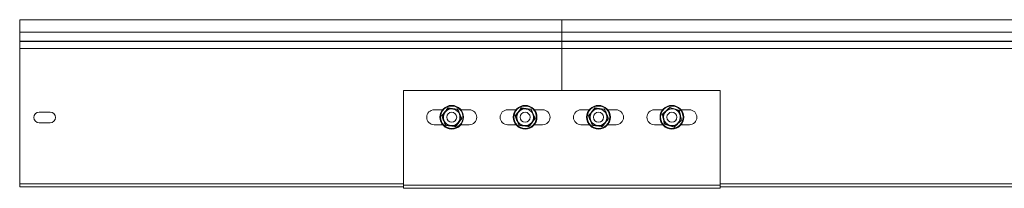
# Model space of a CAD drawing. Header units: millimetres. Extents: x 256 to 1193, y -1997 to 462.
# Tile 4 of 16: x 256 to 847, y -1256 to -1155. Entities that reach past the tile are written whole.
import ezdxf

# ---------------------------------------------------------------- set-up
doc = ezdxf.new("R2010")
doc.units = ezdxf.units.MM
doc.linetypes.add('K5LT32768', pattern=[0])
doc.linetypes.add('K5LT32769', pattern=[0])

msp = doc.modelspace()

# ---------------------------------------------------------------- linework, layer by layer
at = {"color": 7, "linetype": 'K5LT32768', "lineweight": 15}
for p, q in [((581.38, -1155.31), (256.38, -1155.31)), ((256.38, -1155.31), (256.38, -1162.77)), ((906.38, -1155.31), (581.38, -1155.31)), ((581.38, -1155.31), (581.38, -1162.77)), ((581.38, -1155.31), (581.38, -1164.26)), ((581.38, -1162.77), (256.38, -1162.77)), ((256.38, -1162.77), (256.38, -1168.08)), ((581.38, -1162.77), (581.38, -1168.08)), ((581.38, -1162.77), (906.38, -1162.77)), ((256.38, -1168.08), (256.38, -1168.44)), ((581.38, -1168.08), (256.38, -1168.08)), ((256.38, -1168.44), (256.38, -1172.57)), ((581.38, -1168.44), (256.38, -1168.44)), ((581.38, -1168.08), (581.38, -1168.44)), ((581.38, -1168.08), (906.38, -1168.08)), ((581.38, -1168.44), (581.38, -1172.57)), ((581.38, -1168.44), (906.38, -1168.44)), ((256.38, -1172.57), (256.38, -1253.51)), ((581.38, -1172.57), (256.38, -1172.57)), ((581.38, -1172.57), (581.38, -1197.59)), ((581.38, -1172.57), (906.38, -1172.57)), ((486.38, -1254.31), (486.38, -1197.59)), ((486.38, -1197.59), (676.38, -1197.59)), ((676.38, -1254.31), (676.38, -1197.59)), ((509.88, -1209.21), (504.88, -1209.21)), ((513.2, -1208.37), (511.43, -1210.65)), ((513.2, -1208.37), (516.06, -1208.76)), ((516.06, -1208.76), (518.92, -1209.15)), ((518.92, -1209.15), (520.01, -1211.83)), ((525.88, -1209.21), (520.87, -1209.21)), ((553.88, -1209.21), (548.88, -1209.21)), ((557.2, -1208.37), (555.43, -1210.65)), ((557.2, -1208.37), (557.08, -1208.1)), ((557.2, -1208.37), (560.06, -1208.76)), ((560.06, -1208.76), (562.92, -1209.15)), ((562.92, -1209.15), (563.09, -1208.92)), ((562.92, -1209.15), (564.01, -1211.83)), ((569.88, -1209.21), (564.87, -1209.21)), ((597.88, -1209.21), (592.88, -1209.21)), ((601.2, -1208.37), (599.43, -1210.65)), ((601.2, -1208.37), (601.08, -1208.1)), ((601.2, -1208.37), (604.06, -1208.76)), ((604.06, -1208.76), (606.92, -1209.15)), ((606.92, -1209.15), (607.09, -1208.92)), ((606.92, -1209.15), (608.01, -1211.83)), ((613.88, -1209.21), (608.87, -1209.21)), ((641.88, -1209.21), (636.88, -1209.21)), ((644, -1210.03), (641.87, -1211.98)), ((646.12, -1208.08), (644, -1210.03)), ((646.12, -1208.08), (646.06, -1207.79)), ((646.12, -1208.08), (648.88, -1208.95)), ((648.88, -1208.95), (651.63, -1209.81)), ((651.63, -1209.81), (651.85, -1209.61)), ((651.63, -1209.81), (652.26, -1212.63)), ((657.88, -1209.21), (652.87, -1209.21)), ((268.13, -1210.59), (274.63, -1210.59)), ((509.66, -1212.93), (509.37, -1212.89)), ((510.75, -1215.6), (509.66, -1212.93)), ((511.84, -1218.28), (510.75, -1215.6)), ((521.1, -1214.5), (519.33, -1216.78)), ((520.01, -1211.83), (521.1, -1214.5)), ((521.39, -1214.54), (521.1, -1214.5)), ((553.66, -1212.93), (553.37, -1212.89)), ((555.43, -1210.65), (553.66, -1212.93)), ((554.75, -1215.6), (553.66, -1212.93)), ((555.84, -1218.28), (554.75, -1215.6)), ((565.1, -1214.5), (563.33, -1216.78)), ((564.01, -1211.83), (565.1, -1214.5)), ((565.39, -1214.54), (565.1, -1214.5)), ((597.66, -1212.93), (597.37, -1212.89)), ((599.43, -1210.65), (597.66, -1212.93)), ((598.75, -1215.6), (597.66, -1212.93)), ((599.84, -1218.28), (598.75, -1215.6)), ((609.1, -1214.5), (607.33, -1216.78)), ((608.01, -1211.83), (609.1, -1214.5)), ((609.39, -1214.54), (609.1, -1214.5)), ((641.87, -1211.98), (641.59, -1211.89)), ((642.5, -1214.8), (641.87, -1211.98)), ((643.12, -1217.62), (642.5, -1214.8)), ((652.88, -1215.45), (650.76, -1217.4)), ((652.26, -1212.63), (652.88, -1215.45)), ((653.16, -1215.54), (652.88, -1215.45)), ((274.63, -1217.09), (268.13, -1217.09)), ((504.88, -1218.21), (509.88, -1218.21)), ((511.66, -1218.51), (511.84, -1218.28)), ((514.7, -1218.67), (511.84, -1218.28)), ((517.56, -1219.06), (514.7, -1218.67)), ((519.33, -1216.78), (517.56, -1219.06)), ((520.87, -1218.21), (525.88, -1218.21)), ((548.88, -1218.21), (553.88, -1218.21)), ((555.66, -1218.51), (555.84, -1218.28)), ((558.7, -1218.67), (555.84, -1218.28)), ((561.56, -1219.06), (558.7, -1218.67)), ((563.33, -1216.78), (561.56, -1219.06)), ((561.67, -1219.33), (561.56, -1219.06)), ((564.87, -1218.21), (569.88, -1218.21)), ((592.88, -1218.21), (597.88, -1218.21)), ((599.66, -1218.51), (599.84, -1218.28)), ((602.7, -1218.67), (599.84, -1218.28)), ((605.56, -1219.06), (602.7, -1218.67)), ((607.33, -1216.78), (605.56, -1219.06)), ((605.67, -1219.33), (605.56, -1219.06)), ((608.87, -1218.21), (613.88, -1218.21)), ((636.88, -1218.21), (641.88, -1218.21)), ((642.91, -1217.81), (643.12, -1217.62)), ((645.87, -1218.48), (643.12, -1217.62)), ((648.63, -1219.35), (645.87, -1218.48)), ((650.76, -1217.4), (648.63, -1219.35)), ((648.69, -1219.64), (648.63, -1219.35)), ((652.87, -1218.21), (657.88, -1218.21)), ((256.38, -1253.51), (256.38, -1255.31)), ((486.38, -1255.31), (256.38, -1255.31)), ((486.38, -1254.31), (676.38, -1254.31)), ((486.38, -1256.21), (486.38, -1254.31)), ((486.38, -1256.21), (676.38, -1256.21)), ((676.38, -1256.21), (676.38, -1254.31)), ((676.38, -1255.31), (906.38, -1255.31))]:
    msp.add_line(p, q, dxfattribs=at)
at = {"color": 8, "linetype": 'K5LT32769', "lineweight": 15, "true_color": 0x808080}
for p, q in [((486.38, -1253.51), (256.38, -1253.51)), ((676.38, -1253.51), (906.38, -1253.51))]:
    msp.add_line(p, q, dxfattribs=at)
at = {"color": 7, "linetype": 'K5LT32768', "lineweight": 15}
for centre, radius in [((515.38, -1213.71), 7.1), ((515.38, -1213.71), 6.73), ((559.38, -1213.71), 7.1), ((559.38, -1213.71), 6.73), ((603.38, -1213.71), 7.1), ((603.38, -1213.71), 6.73), ((647.38, -1213.71), 7.1), ((647.38, -1213.71), 6.73), ((515.38, -1213.71), 3), ((559.38, -1213.71), 3), ((603.38, -1213.71), 3), ((647.38, -1213.71), 3)]:
    msp.add_circle(centre, radius, dxfattribs=at)
for centre, radius, start, end in [((504.88, -1213.71), 4.5, 90, 270), ((515.38, -1213.71), 5, 82.20059, 142.20059), ((515.38, -1213.71), 5, 22.20059, 82.20059), ((525.88, -1213.71), 4.5, 270, 90), ((548.88, -1213.71), 4.5, 90, 270), ((559.38, -1213.71), 5, 82.20059, 142.20059), ((559.38, -1213.71), 5, 22.20059, 82.20059), ((569.88, -1213.71), 4.5, 270, 90), ((592.88, -1213.71), 4.5, 90, 270), ((603.38, -1213.71), 5, 82.20059, 142.20059), ((603.38, -1213.71), 5, 22.20059, 82.20059), ((613.88, -1213.71), 4.5, 270, 90), ((636.88, -1213.71), 4.5, 90, 270), ((647.38, -1213.71), 5, 132.52279, 192.52279), ((647.38, -1213.71), 5, 72.52279, 132.52279), ((647.38, -1213.71), 5, 12.52279, 72.52279), ((657.88, -1213.71), 4.5, 270, 90), ((268.13, -1213.84), 3.25, 90, 270), ((274.63, -1213.84), 3.25, 270, 90), ((515.38, -1213.71), 5, 142.20059, 202.20059), ((515.38, -1213.71), 5, 202.20059, 262.20059), ((515.38, -1213.71), 5, 322.20059, 22.20059), ((559.38, -1213.71), 5, 142.20059, 202.20059), ((559.38, -1213.71), 5, 202.20059, 262.20059), ((559.38, -1213.71), 5, 322.20059, 22.20059), ((603.38, -1213.71), 5, 142.20059, 202.20059), ((603.38, -1213.71), 5, 202.20059, 262.20059), ((603.38, -1213.71), 5, 322.20059, 22.20059), ((647.38, -1213.71), 5, 192.52279, 252.52279), ((647.38, -1213.71), 5, 312.52279, 12.52279), ((515.38, -1213.71), 5, 262.20059, 322.20059), ((559.38, -1213.71), 5, 262.20059, 322.20059), ((603.38, -1213.71), 5, 262.20059, 322.20059), ((647.38, -1213.71), 5, 252.52279, 312.52279)]:
    msp.add_arc(centre, radius, start, end, dxfattribs=at)
for points, knots in [([(509.37, -1212.89), (509.51, -1212.71), (510.25, -1211.78), (511.51, -1210.16), (512.59, -1208.75), (513.08, -1208.1)], [0, 0, 0, 0, 0.118085, 0.592259, 1, 1, 1, 1]), ([(513.2, -1208.37), (513.19, -1208.37), (513.19, -1208.36), (513.17, -1208.3), (513.13, -1208.21), (513.1, -1208.14), (513.08, -1208.1), (513.08, -1208.1)], [0, 0, 0, 0, 0.236184, 0.471405, 0.732471, 0.992096, 1, 1, 1, 1]), ([(513.08, -1208.1), (513.32, -1208.13), (514.49, -1208.3), (516.52, -1208.59), (518.28, -1208.82), (519.09, -1208.92)], [0, 0, 0, 0, 0.118085, 0.592257, 1, 1, 1, 1]), ([(518.92, -1209.15), (518.92, -1209.15), (518.92, -1209.14), (518.96, -1209.09), (519.02, -1209.02), (519.07, -1208.96), (519.09, -1208.92), (519.09, -1208.92)], [0, 0, 0, 0, 0.236183, 0.471403, 0.732484, 0.992118, 1, 1, 1, 1]), ([(519.09, -1208.92), (519.18, -1209.14), (519.62, -1210.24), (520.38, -1212.14), (521.07, -1213.78), (521.39, -1214.54)], [0, 0, 0, 0, 0.118084, 0.592258, 1, 1, 1, 1]), ([(553.37, -1212.89), (553.51, -1212.71), (554.25, -1211.78), (555.51, -1210.16), (556.59, -1208.75), (557.08, -1208.1)], [0, 0, 0, 0, 0.118082, 0.592258, 1, 1, 1, 1]), ([(557.08, -1208.1), (557.32, -1208.13), (558.49, -1208.3), (560.52, -1208.59), (562.28, -1208.82), (563.09, -1208.92)], [0, 0, 0, 0, 0.118082, 0.592258, 1, 1, 1, 1]), ([(563.09, -1208.92), (563.18, -1209.14), (563.62, -1210.24), (564.39, -1212.14), (565.07, -1213.78), (565.39, -1214.54)], [0, 0, 0, 0, 0.118083, 0.592258, 1, 1, 1, 1]), ([(597.37, -1212.89), (597.51, -1212.71), (598.25, -1211.78), (599.51, -1210.16), (600.59, -1208.75), (601.08, -1208.1)], [0, 0, 0, 0, 0.118082, 0.592258, 1, 1, 1, 1]), ([(601.08, -1208.1), (601.32, -1208.13), (602.49, -1208.3), (604.52, -1208.59), (606.28, -1208.82), (607.09, -1208.92)], [0, 0, 0, 0, 0.118082, 0.592258, 1, 1, 1, 1]), ([(607.09, -1208.92), (607.18, -1209.14), (607.62, -1210.24), (608.39, -1212.14), (609.07, -1213.78), (609.39, -1214.54)], [0, 0, 0, 0, 0.118083, 0.592258, 1, 1, 1, 1]), ([(641.59, -1211.89), (641.77, -1211.73), (642.65, -1210.94), (644.16, -1209.56), (645.46, -1208.35), (646.06, -1207.79)], [0, 0, 0, 0, 0.118082, 0.592259, 1, 1, 1, 1]), ([(646.06, -1207.79), (646.29, -1207.87), (647.41, -1208.23), (649.36, -1208.86), (651.06, -1209.37), (651.85, -1209.61)], [0, 0, 0, 0, 0.118083, 0.592258, 1, 1, 1, 1]), ([(651.85, -1209.61), (651.9, -1209.85), (652.14, -1211.01), (652.58, -1213.01), (652.98, -1214.74), (653.16, -1215.54)], [0, 0, 0, 0, 0.118083, 0.592259, 1, 1, 1, 1]), ([(511.66, -1218.51), (511.57, -1218.29), (511.13, -1217.19), (510.37, -1215.29), (509.68, -1213.65), (509.37, -1212.89)], [0, 0, 0, 0, 0.118082, 0.592258, 1, 1, 1, 1]), ([(511.43, -1210.65), (511.34, -1210.77), (510.75, -1211.52), (510.16, -1212.29), (509.68, -1212.91), (509.66, -1212.93)], [0, 0, 0, 0, 0.148484, 0.965566, 1, 1, 1, 1]), ([(521.39, -1214.54), (521.24, -1214.72), (520.51, -1215.65), (519.24, -1217.27), (518.17, -1218.68), (517.67, -1219.33)], [0, 0, 0, 0, 0.118084, 0.592258, 1, 1, 1, 1]), ([(555.66, -1218.51), (555.57, -1218.29), (555.13, -1217.19), (554.37, -1215.29), (553.68, -1213.65), (553.37, -1212.89)], [0, 0, 0, 0, 0.118083, 0.592258, 1, 1, 1, 1]), ([(565.39, -1214.54), (565.24, -1214.72), (564.51, -1215.65), (563.24, -1217.27), (562.17, -1218.68), (561.67, -1219.33)], [0, 0, 0, 0, 0.118084, 0.592258, 1, 1, 1, 1]), ([(599.66, -1218.51), (599.57, -1218.29), (599.13, -1217.19), (598.37, -1215.29), (597.68, -1213.65), (597.37, -1212.89)], [0, 0, 0, 0, 0.118083, 0.592258, 1, 1, 1, 1]), ([(609.39, -1214.54), (609.24, -1214.72), (608.51, -1215.65), (607.24, -1217.27), (606.17, -1218.68), (605.67, -1219.33)], [0, 0, 0, 0, 0.118084, 0.592258, 1, 1, 1, 1]), ([(642.91, -1217.81), (642.86, -1217.58), (642.61, -1216.42), (642.18, -1214.42), (641.78, -1212.69), (641.59, -1211.89)], [0, 0, 0, 0, 0.118084, 0.592259, 1, 1, 1, 1]), ([(653.16, -1215.54), (652.99, -1215.69), (652.11, -1216.49), (650.59, -1217.87), (649.29, -1219.08), (648.69, -1219.64)], [0, 0, 0, 0, 0.118083, 0.592258, 1, 1, 1, 1]), ([(517.67, -1219.33), (517.43, -1219.3), (516.26, -1219.13), (514.23, -1218.84), (512.47, -1218.61), (511.66, -1218.51)], [0, 0, 0, 0, 0.118085, 0.592259, 1, 1, 1, 1]), ([(517.67, -1219.33), (517.67, -1219.33), (517.65, -1219.29), (517.62, -1219.22), (517.59, -1219.13), (517.56, -1219.07), (517.56, -1219.06), (517.56, -1219.06)], [0, 0, 0, 0, 0.007924, 0.267547, 0.528611, 0.763819, 1, 1, 1, 1]), ([(561.67, -1219.33), (561.43, -1219.3), (560.26, -1219.13), (558.23, -1218.84), (556.47, -1218.61), (555.66, -1218.51)], [0, 0, 0, 0, 0.118085, 0.592258, 1, 1, 1, 1]), ([(605.67, -1219.33), (605.43, -1219.3), (604.26, -1219.13), (602.23, -1218.84), (600.47, -1218.61), (599.66, -1218.51)], [0, 0, 0, 0, 0.118085, 0.592258, 1, 1, 1, 1]), ([(648.69, -1219.64), (648.47, -1219.56), (647.34, -1219.2), (645.39, -1218.57), (643.69, -1218.05), (642.91, -1217.81)], [0, 0, 0, 0, 0.118084, 0.592257, 1, 1, 1, 1])]:
    msp.add_open_spline(points, degree=3, knots=knots, dxfattribs=at)

doc.saveas('drawing.dxf')
